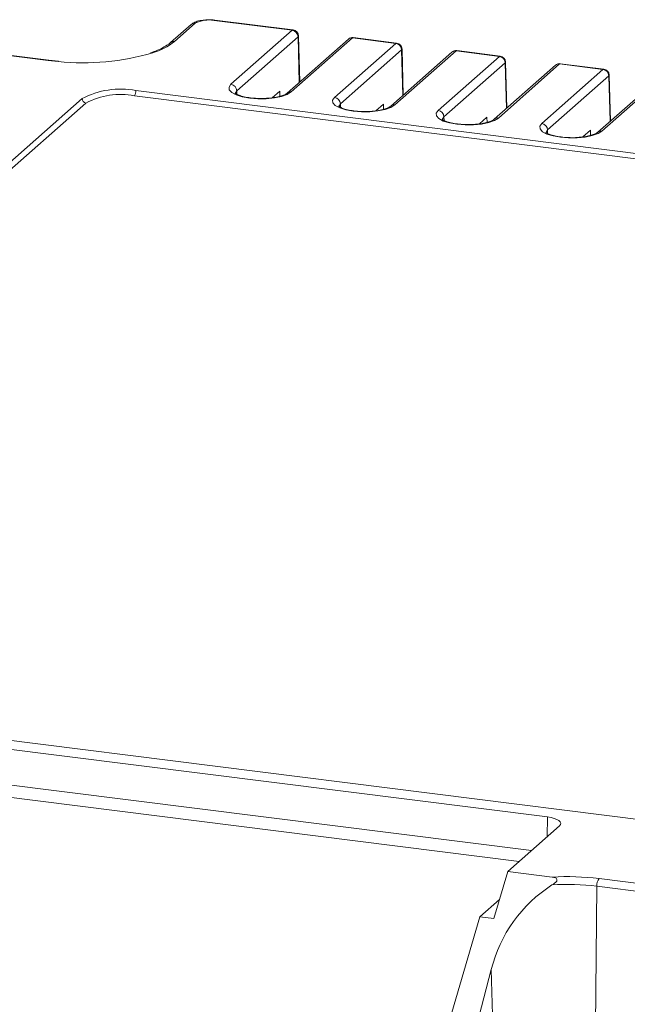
# Model space of a CAD drawing. Header units: millimetres. Extents: x -128 to -11, y -138 to -65.
# Tile 3 of 5: x -82 to -53, y -112 to -65. Entities that reach past the tile are written whole.
import ezdxf

# ---------------------------------------------------------------- set-up
doc = ezdxf.new("R2010")
doc.units = ezdxf.units.MM

msp = doc.modelspace()

# ---------------------------------------------------------------- linework, layer by layer
at = {"color": 7, "linetype": 'Continuous', "lineweight": 15}
for p, q in [((-73.849, -65.437), (-74.836, -66.307)), ((-73.65, -65.379), (-74.637, -66.249)), ((-69.001, -65.715), (-72.748, -65.243)), ((-68.964, -65.7), (-72.711, -65.228)), ((-71.938, -68.304), (-69.001, -65.715)), ((-68.721, -66.028), (-71.657, -68.618)), ((-68.641, -68.193), (-68.702, -65.99)), ((-63.999, -66.326), (-66.074, -66.064)), ((-80.706, -67.162), (-86.872, -66.386)), ((-80.669, -67.148), (-86.835, -66.371)), ((-66.31, -66.137), (-69.246, -68.726)), ((-66.111, -66.079), (-69.047, -68.669)), ((-66.972, -68.93), (-64.036, -66.341)), ((-64.036, -66.341), (-66.111, -66.079)), ((-63.755, -66.654), (-66.692, -69.243)), ((-61.344, -66.763), (-64.28, -69.352)), ((-61.146, -66.705), (-64.082, -69.294)), ((-63.676, -68.819), (-63.736, -66.615)), ((-62.007, -69.556), (-59.071, -66.966)), ((-59.071, -66.966), (-61.146, -66.705)), ((-59.033, -66.951), (-61.108, -66.69)), ((-80.206, -67.196), (-80.669, -67.148)), ((-58.79, -67.28), (-61.726, -69.869)), ((-56.379, -67.388), (-59.315, -69.978)), ((-56.181, -67.33), (-59.117, -69.92)), ((-58.711, -69.444), (-58.771, -67.241)), ((-54.105, -67.592), (-56.181, -67.33)), ((-54.068, -67.577), (-56.143, -67.316)), ((-57.041, -70.181), (-54.105, -67.592)), ((-53.825, -67.905), (-56.761, -70.494)), ((-51.215, -67.956), (-54.151, -70.545)), ((-53.745, -70.07), (-53.805, -67.867)), ((-51.414, -68.014), (-54.35, -70.603)), ((-27.859, -74.991), (-76.57, -68.854)), ((-76.499, -68.603), (-27.789, -74.74)), ((-69.959, -68.948), (-69.597, -68.629)), ((-69.591, -68.876), (-69.597, -68.629)), ((-104.355, -91.283), (-79.077, -68.991)), ((-78.89, -69.203), (-104.168, -91.495)), ((-64.994, -69.574), (-64.632, -69.254)), ((-64.626, -69.502), (-64.632, -69.254)), ((-60.028, -70.199), (-59.666, -69.88)), ((-59.66, -70.127), (-59.666, -69.88)), ((-55.063, -70.825), (-54.701, -70.506)), ((-54.695, -70.753), (-54.701, -70.506)), ((-56.77, -103.422), (-119.069, -95.574)), ((-50.507, -103.784), (-117.373, -95.359)), ((-58.119, -105.555), (-120.576, -97.687)), ((-57.529, -105.035), (-119.08, -97.28)), ((-58.663, -106.035), (-56.188, -103.852)), ((-59.329, -108.289), (-58.663, -106.035)), ((-58.663, -106.035), (-56.535, -106.303)), ((-54.291, -106.374), (-51.212, -106.762)), ((-54.397, -106.743), (-54.537, -121.111)), ((-51.318, -107.131), (-54.397, -106.743)), ((-60.001, -108.205), (-59.058, -107.373)), ((-62.825, -117.769), (-60.001, -108.205)), ((-60.001, -108.205), (-59.329, -108.289)), ((-59.46, -110.741), (-61.347, -117.955)), ((-59.173, -121.808), (-59.46, -110.741))]:
    msp.add_line(p, q, dxfattribs=at)
at = {"color": 8, "linetype": 'Continuous', "lineweight": 15}
for p, q in [((-68.661, -68.211), (-68.721, -66.028)), ((-63.696, -68.836), (-63.755, -66.654)), ((-80.219, -67.214), (-80.706, -67.162)), ((-58.73, -69.462), (-58.79, -67.28)), ((-53.765, -70.088), (-53.825, -67.905)), ((-71.654, -68.781), (-71.657, -68.618)), ((-66.689, -69.407), (-66.692, -69.243)), ((-61.723, -70.032), (-61.726, -69.869)), ((-56.758, -70.658), (-56.761, -70.494)), ((-56.776, -104.371), (-56.77, -103.422))]:
    msp.add_line(p, q, dxfattribs=at)
at = {"color": 8, "linetype": 'Continuous', "lineweight": 15, "flags": 128}
for points in [[(-72.748, -65.243), (-72.728, -65.23), (-72.711, -65.228)], [(-69.001, -65.715), (-68.981, -65.702), (-68.964, -65.7)], [(-68.702, -65.99), (-68.706, -66.008), (-68.721, -66.028)], [(-66.074, -66.064), (-66.091, -66.067), (-66.111, -66.079)], [(-64.036, -66.341), (-64.016, -66.328), (-63.999, -66.326)], [(-63.736, -66.615), (-63.74, -66.634), (-63.755, -66.654)], [(-61.108, -66.69), (-61.126, -66.692), (-61.146, -66.705)], [(-59.071, -66.966), (-59.05, -66.954), (-59.033, -66.951)], [(-80.706, -67.162), (-80.686, -67.15), (-80.668, -67.148)], [(-58.771, -67.241), (-58.775, -67.259), (-58.79, -67.28)], [(-56.143, -67.316), (-56.16, -67.318), (-56.181, -67.33)], [(-54.105, -67.592), (-54.085, -67.579), (-54.068, -67.577)], [(-53.805, -67.867), (-53.809, -67.885), (-53.825, -67.905)], [(-71.657, -68.618), (-71.736, -68.745), (-71.737, -68.77)], [(-66.692, -69.243), (-66.771, -69.37), (-66.772, -69.396)], [(-61.726, -69.869), (-61.805, -69.996), (-61.806, -70.021)], [(-56.761, -70.494), (-56.84, -70.622), (-56.841, -70.647)]]:
    msp.add_lwpolyline(points, dxfattribs=at)
at = {"color": 7, "linetype": 'Continuous', "lineweight": 15, "flags": 128}
for points in [[(-69.047, -68.669), (-69.238, -68.787), (-69.514, -68.885), (-69.857, -68.956), (-70.243, -68.995), (-70.646, -68.999), (-71.039, -68.968), (-71.394, -68.905), (-71.688, -68.813), (-71.901, -68.698), (-72.017, -68.57), (-72.03, -68.435), (-71.938, -68.304)], [(-64.082, -69.294), (-64.273, -69.413), (-64.549, -69.511), (-64.891, -69.581), (-65.278, -69.62), (-65.681, -69.625), (-66.073, -69.594), (-66.429, -69.53), (-66.723, -69.438), (-66.935, -69.324), (-67.052, -69.195), (-67.064, -69.061), (-66.972, -68.93)], [(-59.117, -69.92), (-59.307, -70.038), (-59.583, -70.136), (-59.926, -70.207), (-60.312, -70.246), (-60.715, -70.25), (-61.108, -70.219), (-61.463, -70.156), (-61.757, -70.064), (-61.97, -69.95), (-62.086, -69.821), (-62.099, -69.687), (-62.007, -69.556)], [(-54.151, -70.545), (-54.342, -70.664), (-54.618, -70.762), (-54.961, -70.833), (-55.347, -70.871), (-55.75, -70.876), (-56.142, -70.845), (-56.498, -70.781), (-56.792, -70.689), (-57.004, -70.575), (-57.121, -70.446), (-57.133, -70.312), (-57.041, -70.181)], [(-56.188, -103.852), (-56.137, -103.789), (-56.124, -103.724), (-56.149, -103.659), (-56.212, -103.597), (-56.31, -103.54), (-56.439, -103.491), (-56.594, -103.451), (-56.77, -103.422)]]:
    msp.add_lwpolyline(points, dxfattribs=at)
at = {"color": 8, "linetype": 'Continuous', "lineweight": 15}
for centre, radius, start, end in [((-73.686, -65.624), 0.248, 81.6212, 130.8815), ((-76.628, -63.707), 3.229, 286.8915, 308.0627), ((-74.673, -66.494), 0.248, 81.6177, 131.1034), ((-66.147, -66.326), 0.249, 81.7509, 130.7519), ((-61.182, -66.951), 0.249, 81.7509, 130.7519), ((-56.216, -67.577), 0.249, 81.7509, 130.7519), ((-69.083, -68.915), 0.249, 81.7513, 130.7298), ((-64.118, -69.541), 0.249, 81.7513, 130.7298), ((-59.152, -70.166), 0.249, 81.7513, 130.7298), ((-54.187, -70.792), 0.249, 81.7513, 130.7298)]:
    msp.add_arc(centre, radius, start, end, dxfattribs=at)
at = {"color": 7, "linetype": 'Continuous', "lineweight": 15}
for centre, radius, start, end in [((-73.006, -66.596), 1.377, 79.2228, 117.8917), ((-69.049, -66.04), 0.328, 1.9616, 81.7396), ((-69.001, -65.998), 0.3, 1.5646, 82.8192), ((-66.111, -66.362), 0.3, 82.8192, 131.4096), ((-64.083, -66.665), 0.328, 1.9616, 81.7396), ((-64.036, -66.624), 0.3, 1.5646, 82.8192), ((-79.022, -55.42), 11.855, 264.2043, 286.3256), ((-61.146, -66.988), 0.3, 82.8192, 131.4096), ((-59.118, -67.291), 0.328, 1.9616, 81.7396), ((-59.071, -67.249), 0.3, 1.5646, 82.8192), ((-56.181, -67.613), 0.3, 82.8192, 131.4096), ((-54.152, -67.916), 0.328, 1.9616, 81.7396), ((-54.105, -67.875), 0.3, 1.5646, 82.8192), ((-71.985, -68.629), 0.328, 1.9616, 81.7396), ((-77.235, -72.471), 3.938, 79.2261, 117.8883), ((-77.232, -72.335), 3.544, 79.2261, 117.8883), ((-76.892, -68.627), 0.394, 324.9309, 3.5931), ((-78.859, -68.987), 0.218, 181.0587, 261.7605), ((-67.019, -69.255), 0.328, 1.9616, 81.7396), ((-62.054, -69.88), 0.328, 1.9616, 81.7396), ((-57.088, -70.506), 0.328, 1.9616, 81.7396), ((-55.811, -118.283), 11.626, 83.0141, 93.6402), ((-55.811, -118.77), 12.488, 83.0109, 93.3279), ((-53.813, -106.711), 0.585, 144.7972, 183.1352), ((-52.917, -112.357), 6.739, 122.612, 166.1264)]:
    msp.add_arc(centre, radius, start, end, dxfattribs=at)
for points, knots in [([(-73.266, -65.231), (-73.318, -65.237), (-73.468, -65.254), (-73.668, -65.313), (-73.791, -65.397), (-73.849, -65.437)], [0, 0, 0, 0, 0.220721, 0.630807, 1, 1, 1, 1]), ([(-72.711, -65.228), (-72.759, -65.223), (-72.9, -65.209), (-73.096, -65.206), (-73.226, -65.225), (-73.266, -65.231)], [0, 0, 0, 0, 0.265742, 0.77445, 1, 1, 1, 1]), ([(-74.836, -66.307), (-74.871, -66.336), (-74.97, -66.418), (-75.203, -66.557), (-75.49, -66.693), (-75.712, -66.766), (-75.791, -66.792)], [0, 0, 0, 0, 0.175173, 0.495439, 0.819189, 1, 1, 1, 1]), ([(-70.222, -68.976), (-70.224, -68.976), (-70.338, -68.988), (-70.583, -68.986), (-70.929, -68.967), (-71.247, -68.919), (-71.498, -68.851), (-71.664, -68.783), (-71.746, -68.721), (-71.744, -68.723), (-71.744, -68.723)], [0, 0, 0, 0, 0.003218, 0.165953, 0.329567, 0.492058, 0.65136, 0.789339, 0.916041, 1, 1, 1, 1]), ([(-69.246, -68.726), (-69.258, -68.736), (-69.289, -68.761), (-69.412, -68.824), (-69.621, -68.89), (-69.897, -68.947), (-70.113, -68.966), (-70.222, -68.976)], [0, 0, 0, 0, 0.1223094, 0.3214662, 0.5362221, 0.7660529, 1, 1, 1, 1]), ([(-65.257, -69.601), (-65.259, -69.601), (-65.372, -69.613), (-65.617, -69.612), (-65.964, -69.593), (-66.282, -69.544), (-66.533, -69.477), (-66.698, -69.408), (-66.781, -69.347), (-66.779, -69.348), (-66.778, -69.349)], [0, 0, 0, 0, 0.003218, 0.165953, 0.329567, 0.492058, 0.65136, 0.789339, 0.916041, 1, 1, 1, 1]), ([(-64.28, -69.352), (-64.292, -69.362), (-64.324, -69.387), (-64.446, -69.449), (-64.656, -69.516), (-64.931, -69.573), (-65.148, -69.592), (-65.257, -69.601)], [0, 0, 0, 0, 0.122309, 0.321466, 0.536222, 0.766053, 1, 1, 1, 1]), ([(-60.291, -70.227), (-60.294, -70.227), (-60.407, -70.239), (-60.652, -70.237), (-60.999, -70.218), (-61.316, -70.17), (-61.567, -70.102), (-61.733, -70.034), (-61.815, -69.973), (-61.813, -69.974), (-61.813, -69.975)], [0, 0, 0, 0, 0.003218, 0.165953, 0.329567, 0.492058, 0.65136, 0.789339, 0.916041, 1, 1, 1, 1]), ([(-59.315, -69.978), (-59.327, -69.987), (-59.358, -70.012), (-59.481, -70.075), (-59.69, -70.142), (-59.966, -70.199), (-60.182, -70.217), (-60.291, -70.227)], [0, 0, 0, 0, 0.122309, 0.321466, 0.536222, 0.766053, 1, 1, 1, 1]), ([(-55.326, -70.852), (-55.328, -70.853), (-55.441, -70.864), (-55.686, -70.863), (-56.033, -70.844), (-56.351, -70.795), (-56.602, -70.728), (-56.768, -70.659), (-56.85, -70.598), (-56.848, -70.6), (-56.847, -70.6)], [0, 0, 0, 0, 0.003218, 0.165953, 0.329567, 0.492058, 0.65136, 0.789339, 0.916041, 1, 1, 1, 1]), ([(-54.35, -70.603), (-54.362, -70.613), (-54.393, -70.638), (-54.515, -70.7), (-54.725, -70.767), (-55, -70.824), (-55.217, -70.843), (-55.326, -70.852)], [0, 0, 0, 0, 0.122309, 0.321466, 0.536222, 0.766053, 1, 1, 1, 1]), ([(-56.549, -106.681), (-56.5, -106.652), (-56.452, -106.621), (-56.386, -106.568), (-56.366, -106.549), (-56.329, -106.507), (-56.314, -106.483), (-56.302, -106.432), (-56.309, -106.406), (-56.339, -106.368), (-56.361, -106.354), (-56.43, -106.321), (-56.482, -106.309), (-56.535, -106.303)], [0, 0, 0, 0, 0.25, 0.25, 0.375, 0.375, 0.5, 0.5, 0.625, 0.625, 0.75, 0.75, 1, 1, 1, 1])]:
    msp.add_open_spline(points, degree=3, knots=knots, dxfattribs=at)

doc.saveas('drawing.dxf')
